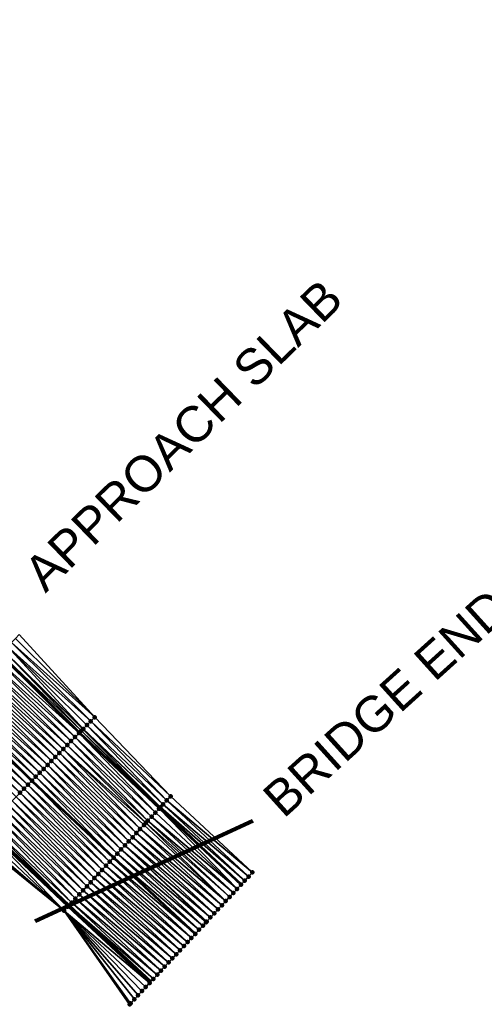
# Model space of a CAD drawing. Header units: feet. Extents: x 2010743 to 2022806, y 818705 to 837694.
# Tile 71 of 256: x 2015197 to 2015280, y 820584 to 820761. Entities that reach past the tile are written whole.
import ezdxf
from ezdxf.enums import TextEntityAlignment as Align

# ---------------------------------------------------------------- set-up
doc = ezdxf.new("R2010")
doc.units = ezdxf.units.FT
doc.header["$MEASUREMENT"] = 0
for name, color, linetype, lineweight in [('EP_Travel Lane', 172, 'Continuous', 53), ('Notes', 102, 'Continuous', 100), ('Road Shots', 141, 'Continuous', 100), ('STRIPING', 60, 'Continuous', 53)]:
    doc.layers.add(name, color=color, linetype=linetype, lineweight=lineweight)
doc.layers.add('I-77-MM17-21_NB-Surface-Border', color=7, linetype='Continuous')
doc.layers.add('I-77-MM17-21_NB-Surface-TIN', color=7, linetype='Continuous')
doc.styles.add('Style-Arial', font='arial.ttf')

msp = doc.modelspace()

# ---------------------------------------------------------------- linework, layer by layer
at = {"layer": 'EP_Travel Lane'}
for points in [[(2015080.7, 820760.62, 257.02), (2015094.64, 820746.28, 256.82), (2015108.59, 820732.05, 256.6), (2015122.71, 820717.89, 256.38), (2015136.83, 820703.72, 256.19), (2015150.9, 820689.54, 255.98), (2015164.98, 820675.34, 255.82), (2015179.06, 820661.23, 255.56), (2015193.26, 820647.15, 255.31), (2015207.46, 820633.07, 255.17), (2015221.81, 820619.59, 255.01), (2015236.45, 820605.95, 254.82)], [(2015077.52, 820729.52, 257.54), (2015091.62, 820715.2, 257.28), (2015105.73, 820701.03, 257.09), (2015119.85, 820686.87, 256.85), (2015133.99, 820672.68, 256.68), (2015148.11, 820658.52, 256.48), (2015162.32, 820644.32, 256.29), (2015176.54, 820630.25, 256.12), (2015190.75, 820616.18, 255.89), (2015205.61, 820602.19, 255.7), (2015220.25, 820588.56, 255.51)]]:
    msp.add_polyline3d(points, dxfattribs=at)
at = {"layer": 'I-77-MM17-21_NB-Surface-Border', "color": 3, "linetype": 'Continuous', "lineweight": -3}
msp.add_polyline3d([(2015196.7, 820650.63, 255.22), (2015210.21, 820635.85, 255.01), (2015223.79, 820621.71, 254.93), (2015238.43, 820608.08, 254.73), (2015237.74, 820607.35, 254.76), (2015237.06, 820606.61, 254.79), (2015236.45, 820605.95, 254.82), (2015236.38, 820605.88, 254.82), (2015235.7, 820605.15, 254.85), (2015235.02, 820604.42, 254.88), (2015234.34, 820603.69, 254.91), (2015233.66, 820602.96, 254.94), (2015232.97, 820602.22, 254.97), (2015232.29, 820601.49, 255), (2015231.61, 820600.76, 255.03), (2015230.93, 820600.03, 255.06), (2015230.25, 820599.3, 255.1), (2015230.14, 820599.18, 255.1), (2015229.57, 820598.56, 255.12), (2015228.88, 820597.83, 255.15), (2015228.2, 820597.1, 255.18), (2015227.52, 820596.37, 255.21), (2015226.84, 820595.64, 255.23), (2015226.16, 820594.91, 255.26), (2015225.48, 820594.17, 255.28), (2015224.8, 820593.44, 255.31), (2015224.11, 820592.71, 255.34), (2015223.43, 820591.98, 255.36), (2015222.75, 820591.25, 255.4), (2015222.07, 820590.52, 255.43), (2015221.39, 820589.78, 255.46), (2015220.71, 820589.05, 255.49), (2015220.25, 820588.56, 255.51), (2015220.02, 820588.32, 255.52), (2015219.34, 820587.59, 255.55), (2015218.66, 820586.86, 255.58), (2015217.98, 820586.12, 255.6), (2015217.3, 820585.39, 255.63), (2015216.62, 820584.66, 255.67), (2015216.46, 820584.49, 255.68), (2015204.72, 820601.23, 255.74), (2015188.72, 820614.13, 255.98)], dxfattribs=at)
at = {"layer": 'I-77-MM17-21_NB-Surface-TIN', "color": 128, "linetype": 'Continuous', "lineweight": -3}
for points in [[(2015210.21, 820635.85, 255.01), (2015196, 820649.92, 255.23), (2015195.3, 820649.21, 255.25)], [(2015210.21, 820635.85, 255.01), (2015196.7, 820650.63, 255.22), (2015196, 820649.92, 255.23)], [(2015208.14, 820633.75, 255.17), (2015194.59, 820648.5, 255.26), (2015193.89, 820647.79, 255.29)], [(2015209.51, 820635.14, 255.07), (2015195.3, 820649.21, 255.25), (2015194.59, 820648.5, 255.26)], [(2015208.14, 820633.75, 255.17), (2015208.8, 820634.43, 255.13), (2015194.59, 820648.5, 255.26)], [(2015208.8, 820634.43, 255.13), (2015209.51, 820635.14, 255.07), (2015194.59, 820648.5, 255.26)], [(2015209.51, 820635.14, 255.07), (2015210.21, 820635.85, 255.01), (2015195.3, 820649.21, 255.25)], [(2015207.4, 820633, 255.17), (2015193.19, 820647.08, 255.31), (2015192.48, 820646.37, 255.35)], [(2015193.19, 820647.08, 255.31), (2015207.46, 820633.07, 255.17), (2015193.26, 820647.15, 255.31)], [(2015207.4, 820633, 255.17), (2015207.46, 820633.07, 255.17), (2015193.19, 820647.08, 255.31)], [(2015193.35, 820647.24, 255.3), (2015193.26, 820647.15, 255.31), (2015207.46, 820633.07, 255.17)], [(2015207.83, 820633.44, 255.18), (2015193.89, 820647.79, 255.29), (2015193.35, 820647.24, 255.3)], [(2015207.83, 820633.44, 255.18), (2015193.35, 820647.24, 255.3), (2015207.46, 820633.07, 255.17)], [(2015207.83, 820633.44, 255.18), (2015208.1, 820633.72, 255.17), (2015193.89, 820647.79, 255.29)], [(2015208.1, 820633.72, 255.17), (2015208.14, 820633.75, 255.17), (2015193.89, 820647.79, 255.29)], [(2015205.29, 820630.87, 255.25), (2015191.08, 820644.94, 255.42), (2015190.37, 820644.23, 255.46)], [(2015205.99, 820631.58, 255.22), (2015191.78, 820645.66, 255.39), (2015191.08, 820644.94, 255.42)], [(2015205.29, 820630.87, 255.25), (2015205.99, 820631.58, 255.22), (2015191.08, 820644.94, 255.42)], [(2015206.69, 820632.29, 255.2), (2015192.48, 820646.37, 255.35), (2015191.78, 820645.66, 255.39)], [(2015205.99, 820631.58, 255.22), (2015206.69, 820632.29, 255.2), (2015191.78, 820645.66, 255.39)], [(2015206.69, 820632.29, 255.2), (2015207.4, 820633, 255.17), (2015192.48, 820646.37, 255.35)], [(2015203.88, 820629.45, 255.29), (2015189.67, 820643.52, 255.49), (2015188.97, 820642.81, 255.52)], [(2015204.58, 820630.16, 255.27), (2015190.37, 820644.23, 255.46), (2015189.67, 820643.52, 255.49)], [(2015203.88, 820629.45, 255.29), (2015204.58, 820630.16, 255.27), (2015189.67, 820643.52, 255.49)], [(2015204.58, 820630.16, 255.27), (2015205.29, 820630.87, 255.25), (2015190.37, 820644.23, 255.46)], [(2015201.77, 820627.32, 255.39), (2015187.56, 820641.39, 255.59), (2015186.86, 820640.68, 255.62)], [(2015202.47, 820628.03, 255.35), (2015188.26, 820642.1, 255.56), (2015187.56, 820641.39, 255.59)], [(2015201.77, 820627.32, 255.39), (2015202.47, 820628.03, 255.35), (2015187.56, 820641.39, 255.59)], [(2015203.18, 820628.74, 255.32), (2015188.97, 820642.81, 255.52), (2015188.26, 820642.1, 255.56)], [(2015202.47, 820628.03, 255.35), (2015203.18, 820628.74, 255.32), (2015188.26, 820642.1, 255.56)], [(2015203.18, 820628.74, 255.32), (2015203.88, 820629.45, 255.29), (2015188.97, 820642.81, 255.52)], [(2015200.36, 820625.9, 255.45), (2015186.15, 820639.97, 255.65), (2015185.45, 820639.26, 255.68)], [(2015201.07, 820626.61, 255.42), (2015186.86, 820640.68, 255.62), (2015186.15, 820639.97, 255.65)], [(2015200.36, 820625.9, 255.45), (2015201.07, 820626.61, 255.42), (2015186.15, 820639.97, 255.65)], [(2015201.07, 820626.61, 255.42), (2015201.77, 820627.32, 255.39), (2015186.86, 820640.68, 255.62)], [(2015198.25, 820623.76, 255.55), (2015184.04, 820637.84, 255.75), (2015183.34, 820637.13, 255.78)], [(2015184.04, 820637.84, 255.75), (2015198.96, 820624.48, 255.52), (2015184.75, 820638.55, 255.72)], [(2015198.25, 820623.76, 255.55), (2015198.96, 820624.48, 255.52), (2015184.04, 820637.84, 255.75)], [(2015199.66, 820625.19, 255.48), (2015185.45, 820639.26, 255.68), (2015184.75, 820638.55, 255.72)], [(2015199.66, 820625.19, 255.48), (2015184.75, 820638.55, 255.72), (2015198.96, 820624.48, 255.52)], [(2015199.66, 820625.19, 255.48), (2015200.36, 820625.9, 255.45), (2015185.45, 820639.26, 255.68)], [(2015196.85, 820622.34, 255.62), (2015182.64, 820636.42, 255.81), (2015181.93, 820635.7, 255.85)], [(2015197.55, 820623.05, 255.59), (2015183.34, 820637.13, 255.78), (2015182.64, 820636.42, 255.81)], [(2015196.85, 820622.34, 255.62), (2015197.55, 820623.05, 255.59), (2015182.64, 820636.42, 255.81)], [(2015197.55, 820623.05, 255.59), (2015198.25, 820623.76, 255.55), (2015183.34, 820637.13, 255.78)], [(2015223.79, 820621.71, 254.93), (2015210.21, 820635.85, 255.01), (2015209.51, 820635.14, 255.07)], [(2015196.14, 820621.63, 255.65), (2015196.85, 820622.34, 255.62), (2015181.93, 820635.7, 255.85)], [(2015222.43, 820620.25, 255), (2015208.8, 820634.43, 255.13), (2015208.14, 820633.75, 255.17)], [(2015223.11, 820620.98, 254.97), (2015209.51, 820635.14, 255.07), (2015208.8, 820634.43, 255.13)], [(2015222.43, 820620.25, 255), (2015223.11, 820620.98, 254.97), (2015208.8, 820634.43, 255.13)], [(2015223.11, 820620.98, 254.97), (2015223.79, 820621.71, 254.93), (2015209.51, 820635.14, 255.07)], [(2015220.38, 820618.05, 255.02), (2015206.69, 820632.29, 255.2), (2015205.99, 820631.58, 255.22)], [(2015221.07, 820618.78, 255.01), (2015207.4, 820633, 255.17), (2015206.69, 820632.29, 255.2)], [(2015220.38, 820618.05, 255.02), (2015221.07, 820618.78, 255.01), (2015206.69, 820632.29, 255.2)], [(2015221.73, 820619.5, 255.01), (2015207.46, 820633.07, 255.17), (2015207.4, 820633, 255.17)], [(2015221.07, 820618.78, 255.01), (2015221.73, 820619.5, 255.01), (2015207.4, 820633, 255.17)], [(2015207.83, 820633.44, 255.18), (2015207.46, 820633.07, 255.17), (2015221.81, 820619.59, 255.01)], [(2015221.75, 820619.52, 255.01), (2015221.81, 820619.59, 255.01), (2015207.46, 820633.07, 255.17)], [(2015221.73, 820619.5, 255.01), (2015221.75, 820619.52, 255.01), (2015207.46, 820633.07, 255.17)], [(2015221.97, 820619.75, 255.02), (2015208.1, 820633.72, 255.17), (2015207.83, 820633.44, 255.18)], [(2015221.97, 820619.75, 255.02), (2015207.83, 820633.44, 255.18), (2015221.81, 820619.59, 255.01)], [(2015222.43, 820620.25, 255), (2015208.14, 820633.75, 255.17), (2015208.1, 820633.72, 255.17)], [(2015221.97, 820619.75, 255.02), (2015222.43, 820620.25, 255), (2015208.1, 820633.72, 255.17)], [(2015219.37, 820616.96, 255.05), (2015205.29, 820630.87, 255.25), (2015204.58, 820630.16, 255.27)], [(2015219.7, 820617.32, 255.04), (2015205.99, 820631.58, 255.22), (2015205.29, 820630.87, 255.25)], [(2015219.37, 820616.96, 255.05), (2015219.7, 820617.32, 255.04), (2015205.29, 820630.87, 255.25)], [(2015219.7, 820617.32, 255.04), (2015220.38, 820618.05, 255.02), (2015205.99, 820631.58, 255.22)], [(2015217.66, 820615.12, 255.15), (2015203.88, 820629.45, 255.29), (2015203.18, 820628.74, 255.32)], [(2015218.34, 820615.86, 255.11), (2015204.58, 820630.16, 255.27), (2015203.88, 820629.45, 255.29)], [(2015217.66, 820615.12, 255.15), (2015218.34, 820615.86, 255.11), (2015203.88, 820629.45, 255.29)], [(2015218.34, 820615.86, 255.11), (2015219.02, 820616.59, 255.07), (2015204.58, 820630.16, 255.27)], [(2015219.02, 820616.59, 255.07), (2015219.37, 820616.96, 255.05), (2015204.58, 820630.16, 255.27)], [(2015215.61, 820612.93, 255.25), (2015201.77, 820627.32, 255.39), (2015201.07, 820626.61, 255.42)], [(2015216.3, 820613.66, 255.22), (2015202.47, 820628.03, 255.35), (2015201.77, 820627.32, 255.39)], [(2015215.61, 820612.93, 255.25), (2015216.3, 820613.66, 255.22), (2015201.77, 820627.32, 255.39)], [(2015216.98, 820614.39, 255.18), (2015203.18, 820628.74, 255.32), (2015202.47, 820628.03, 255.35)], [(2015216.3, 820613.66, 255.22), (2015216.98, 820614.39, 255.18), (2015202.47, 820628.03, 255.35)], [(2015216.98, 820614.39, 255.18), (2015217.66, 820615.12, 255.15), (2015203.18, 820628.74, 255.32)], [(2015214.25, 820611.47, 255.33), (2015200.36, 820625.9, 255.45), (2015199.66, 820625.19, 255.48)], [(2015214.93, 820612.2, 255.29), (2015201.07, 820626.61, 255.42), (2015200.36, 820625.9, 255.45)], [(2015214.25, 820611.47, 255.33), (2015214.93, 820612.2, 255.29), (2015200.36, 820625.9, 255.45)], [(2015214.93, 820612.2, 255.29), (2015215.61, 820612.93, 255.25), (2015201.07, 820626.61, 255.42)], [(2015212.21, 820609.27, 255.42), (2015198.25, 820623.76, 255.55), (2015197.55, 820623.05, 255.59)], [(2015212.89, 820610, 255.39), (2015198.96, 820624.48, 255.52), (2015198.25, 820623.76, 255.55)], [(2015212.21, 820609.27, 255.42), (2015212.89, 820610, 255.39), (2015198.25, 820623.76, 255.55)], [(2015199.66, 820625.19, 255.48), (2015198.96, 820624.48, 255.52), (2015213.57, 820610.73, 255.36)], [(2015212.89, 820610, 255.39), (2015213.57, 820610.73, 255.36), (2015198.96, 820624.48, 255.52)], [(2015214.25, 820611.47, 255.33), (2015199.66, 820625.19, 255.48), (2015213.57, 820610.73, 255.36)], [(2015210.84, 820607.81, 255.48), (2015196.85, 820622.34, 255.62), (2015196.14, 820621.63, 255.65)], [(2015211.53, 820608.54, 255.45), (2015197.55, 820623.05, 255.59), (2015196.85, 820622.34, 255.62)], [(2015210.84, 820607.81, 255.48), (2015211.53, 820608.54, 255.45), (2015196.85, 820622.34, 255.62)], [(2015211.53, 820608.54, 255.45), (2015212.21, 820609.27, 255.42), (2015197.55, 820623.05, 255.59)], [(2015208.8, 820605.61, 255.57), (2015194.74, 820620.21, 255.71), (2015194.03, 820619.5, 255.74)], [(2015209.48, 820606.34, 255.54), (2015195.44, 820620.92, 255.68), (2015194.74, 820620.21, 255.71)], [(2015208.8, 820605.61, 255.57), (2015209.48, 820606.34, 255.54), (2015194.74, 820620.21, 255.71)], [(2015210.16, 820607.07, 255.51), (2015196.14, 820621.63, 255.65), (2015195.44, 820620.92, 255.68)], [(2015209.48, 820606.34, 255.54), (2015210.16, 820607.07, 255.51), (2015195.44, 820620.92, 255.68)], [(2015210.16, 820607.07, 255.51), (2015210.84, 820607.81, 255.48), (2015196.14, 820621.63, 255.65)], [(2015237.06, 820606.61, 254.79), (2015222.43, 820620.25, 255), (2015221.97, 820619.75, 255.02)], [(2015237.74, 820607.35, 254.76), (2015223.11, 820620.98, 254.97), (2015222.43, 820620.25, 255)], [(2015237.06, 820606.61, 254.79), (2015237.74, 820607.35, 254.76), (2015222.43, 820620.25, 255)], [(2015238.43, 820608.08, 254.73), (2015223.79, 820621.71, 254.93), (2015223.11, 820620.98, 254.97)], [(2015237.74, 820607.35, 254.76), (2015238.43, 820608.08, 254.73), (2015223.11, 820620.98, 254.97)], [(2015207.44, 820604.15, 255.62), (2015193.33, 820618.79, 255.77), (2015192.63, 820618.08, 255.81)], [(2015208.12, 820604.88, 255.59), (2015194.03, 820619.5, 255.74), (2015193.33, 820618.79, 255.77)], [(2015207.44, 820604.15, 255.62), (2015208.12, 820604.88, 255.59), (2015193.33, 820618.79, 255.77)], [(2015208.12, 820604.88, 255.59), (2015208.8, 820605.61, 255.57), (2015194.03, 820619.5, 255.74)], [(2015235.7, 820605.15, 254.85), (2015221.07, 820618.78, 255.01), (2015220.38, 820618.05, 255.02)], [(2015235.7, 820605.15, 254.85), (2015221.73, 820619.5, 255.01), (2015221.07, 820618.78, 255.01)], [(2015236.38, 820605.88, 254.82), (2015221.75, 820619.52, 255.01), (2015221.73, 820619.5, 255.01)], [(2015235.7, 820605.15, 254.85), (2015236.38, 820605.88, 254.82), (2015221.73, 820619.5, 255.01)], [(2015236.38, 820605.88, 254.82), (2015221.81, 820619.59, 255.01), (2015221.75, 820619.52, 255.01)], [(2015221.97, 820619.75, 255.02), (2015221.81, 820619.59, 255.01), (2015236.45, 820605.95, 254.82)], [(2015236.38, 820605.88, 254.82), (2015236.45, 820605.95, 254.82), (2015221.81, 820619.59, 255.01)], [(2015237.06, 820606.61, 254.79), (2015221.97, 820619.75, 255.02), (2015236.45, 820605.95, 254.82)], [(2015191.22, 820616.66, 255.88), (2015190.75, 820616.18, 255.89), (2015205.61, 820602.19, 255.7)], [(2015206.07, 820602.68, 255.67), (2015191.92, 820617.37, 255.85), (2015191.22, 820616.66, 255.88)], [(2015206.07, 820602.68, 255.67), (2015191.22, 820616.66, 255.88), (2015205.61, 820602.19, 255.7)], [(2015206.75, 820603.42, 255.65), (2015192.63, 820618.08, 255.81), (2015191.92, 820617.37, 255.85)], [(2015206.07, 820602.68, 255.67), (2015206.75, 820603.42, 255.65), (2015191.92, 820617.37, 255.85)], [(2015206.75, 820603.42, 255.65), (2015207.44, 820604.15, 255.62), (2015192.63, 820618.08, 255.81)], [(2015233.66, 820602.96, 254.94), (2015219.02, 820616.59, 255.07), (2015218.34, 820615.86, 255.11)], [(2015233.66, 820602.96, 254.94), (2015219.37, 820616.96, 255.05), (2015219.02, 820616.59, 255.07)], [(2015234.34, 820603.69, 254.91), (2015219.7, 820617.32, 255.04), (2015219.37, 820616.96, 255.05)], [(2015233.66, 820602.96, 254.94), (2015234.34, 820603.69, 254.91), (2015219.37, 820616.96, 255.05)], [(2015235.02, 820604.42, 254.88), (2015220.38, 820618.05, 255.02), (2015219.7, 820617.32, 255.04)], [(2015234.34, 820603.69, 254.91), (2015235.02, 820604.42, 254.88), (2015219.7, 820617.32, 255.04)], [(2015235.02, 820604.42, 254.88), (2015235.7, 820605.15, 254.85), (2015220.38, 820618.05, 255.02)], [(2015204.72, 820601.23, 255.74), (2015189.81, 820615.24, 255.93), (2015189.11, 820614.52, 255.96)], [(2015204.72, 820601.23, 255.74), (2015190.52, 820615.95, 255.89), (2015189.81, 820615.24, 255.93)], [(2015205.39, 820601.95, 255.71), (2015190.75, 820616.18, 255.89), (2015190.52, 820615.95, 255.89)], [(2015204.72, 820601.23, 255.74), (2015205.39, 820601.95, 255.71), (2015190.52, 820615.95, 255.89)], [(2015205.39, 820601.95, 255.71), (2015205.61, 820602.19, 255.7), (2015190.75, 820616.18, 255.89)], [(2015232.29, 820601.49, 255), (2015217.66, 820615.12, 255.15), (2015216.98, 820614.39, 255.18)], [(2015232.97, 820602.22, 254.97), (2015218.34, 820615.86, 255.11), (2015217.66, 820615.12, 255.15)], [(2015232.29, 820601.49, 255), (2015232.97, 820602.22, 254.97), (2015217.66, 820615.12, 255.15)], [(2015232.97, 820602.22, 254.97), (2015233.66, 820602.96, 254.94), (2015218.34, 820615.86, 255.11)], [(2015204.72, 820601.23, 255.74), (2015189.11, 820614.52, 255.96), (2015188.72, 820614.13, 255.98)], [(2015230.14, 820599.18, 255.1), (2015215.61, 820612.93, 255.25), (2015214.93, 820612.2, 255.29)], [(2015230.93, 820600.03, 255.06), (2015216.3, 820613.66, 255.22), (2015215.61, 820612.93, 255.25)], [(2015230.14, 820599.18, 255.1), (2015230.25, 820599.3, 255.1), (2015215.61, 820612.93, 255.25)], [(2015230.25, 820599.3, 255.1), (2015230.93, 820600.03, 255.06), (2015215.61, 820612.93, 255.25)], [(2015231.61, 820600.76, 255.03), (2015216.98, 820614.39, 255.18), (2015216.3, 820613.66, 255.22)], [(2015230.93, 820600.03, 255.06), (2015231.61, 820600.76, 255.03), (2015216.3, 820613.66, 255.22)], [(2015231.61, 820600.76, 255.03), (2015232.29, 820601.49, 255), (2015216.98, 820614.39, 255.18)], [(2015228.88, 820597.83, 255.15), (2015214.25, 820611.47, 255.33), (2015213.57, 820610.73, 255.36)], [(2015229.57, 820598.56, 255.12), (2015214.93, 820612.2, 255.29), (2015214.25, 820611.47, 255.33)], [(2015228.88, 820597.83, 255.15), (2015229.57, 820598.56, 255.12), (2015214.25, 820611.47, 255.33)], [(2015229.57, 820598.56, 255.12), (2015230.14, 820599.18, 255.1), (2015214.93, 820612.2, 255.29)], [(2015227.52, 820596.37, 255.21), (2015212.89, 820610, 255.39), (2015212.21, 820609.27, 255.42)], [(2015212.89, 820610, 255.39), (2015228.2, 820597.1, 255.18), (2015213.57, 820610.73, 255.36)], [(2015227.52, 820596.37, 255.21), (2015228.2, 820597.1, 255.18), (2015212.89, 820610, 255.39)], [(2015228.88, 820597.83, 255.15), (2015213.57, 820610.73, 255.36), (2015228.2, 820597.1, 255.18)], [(2015225.48, 820594.17, 255.28), (2015210.84, 820607.81, 255.48), (2015210.16, 820607.07, 255.51)], [(2015226.16, 820594.91, 255.26), (2015211.53, 820608.54, 255.45), (2015210.84, 820607.81, 255.48)], [(2015225.48, 820594.17, 255.28), (2015226.16, 820594.91, 255.26), (2015210.84, 820607.81, 255.48)], [(2015226.84, 820595.64, 255.23), (2015212.21, 820609.27, 255.42), (2015211.53, 820608.54, 255.45)], [(2015226.16, 820594.91, 255.26), (2015226.84, 820595.64, 255.23), (2015211.53, 820608.54, 255.45)], [(2015226.84, 820595.64, 255.23), (2015227.52, 820596.37, 255.21), (2015212.21, 820609.27, 255.42)], [(2015224.11, 820592.71, 255.34), (2015209.48, 820606.34, 255.54), (2015208.8, 820605.61, 255.57)], [(2015224.8, 820593.44, 255.31), (2015210.16, 820607.07, 255.51), (2015209.48, 820606.34, 255.54)], [(2015224.11, 820592.71, 255.34), (2015224.8, 820593.44, 255.31), (2015209.48, 820606.34, 255.54)], [(2015224.8, 820593.44, 255.31), (2015225.48, 820594.17, 255.28), (2015210.16, 820607.07, 255.51)], [(2015222.07, 820590.52, 255.43), (2015207.44, 820604.15, 255.62), (2015206.75, 820603.42, 255.65)], [(2015222.75, 820591.25, 255.4), (2015208.12, 820604.88, 255.59), (2015207.44, 820604.15, 255.62)], [(2015222.07, 820590.52, 255.43), (2015222.75, 820591.25, 255.4), (2015207.44, 820604.15, 255.62)], [(2015223.43, 820591.98, 255.36), (2015208.8, 820605.61, 255.57), (2015208.12, 820604.88, 255.59)], [(2015222.75, 820591.25, 255.4), (2015223.43, 820591.98, 255.36), (2015208.12, 820604.88, 255.59)], [(2015223.43, 820591.98, 255.36), (2015224.11, 820592.71, 255.34), (2015208.8, 820605.61, 255.57)], [(2015220.71, 820589.05, 255.49), (2015206.07, 820602.68, 255.67), (2015205.61, 820602.19, 255.7)], [(2015221.39, 820589.78, 255.46), (2015206.75, 820603.42, 255.65), (2015206.07, 820602.68, 255.67)], [(2015220.71, 820589.05, 255.49), (2015221.39, 820589.78, 255.46), (2015206.07, 820602.68, 255.67)], [(2015221.39, 820589.78, 255.46), (2015222.07, 820590.52, 255.43), (2015206.75, 820603.42, 255.65)], [(2015220.02, 820588.32, 255.52), (2015205.39, 820601.95, 255.71), (2015204.72, 820601.23, 255.74)], [(2015216.62, 820584.66, 255.67), (2015204.72, 820601.23, 255.74), (2015216.46, 820584.49, 255.68)], [(2015216.62, 820584.66, 255.67), (2015217.3, 820585.39, 255.63), (2015204.72, 820601.23, 255.74)], [(2015217.3, 820585.39, 255.63), (2015217.98, 820586.12, 255.6), (2015204.72, 820601.23, 255.74)], [(2015217.98, 820586.12, 255.6), (2015218.66, 820586.86, 255.58), (2015204.72, 820601.23, 255.74)], [(2015218.66, 820586.86, 255.58), (2015219.34, 820587.59, 255.55), (2015204.72, 820601.23, 255.74)], [(2015219.34, 820587.59, 255.55), (2015220.02, 820588.32, 255.52), (2015204.72, 820601.23, 255.74)], [(2015205.39, 820601.95, 255.71), (2015220.25, 820588.56, 255.51), (2015205.61, 820602.19, 255.7)], [(2015220.02, 820588.32, 255.52), (2015220.25, 820588.56, 255.51), (2015205.39, 820601.95, 255.71)], [(2015220.71, 820589.05, 255.49), (2015205.61, 820602.19, 255.7), (2015220.25, 820588.56, 255.51)]]:
    msp.add_3dface(points, dxfattribs=at)
at = {"layer": 'Notes'}
msp.add_line((2015238.53, 820617.29), (2015199.53, 820599.38), dxfattribs=at)
at = {"layer": 'Road Shots', "lineweight": 100}
for p in [(2015210.21, 820635.85, 255.01), (2015208.8, 820634.43, 255.13), (2015209.51, 820635.14, 255.07), (2015206.69, 820632.29, 255.2), (2015207.4, 820633, 255.17), (2015207.83, 820633.44, 255.18), (2015208.1, 820633.72, 255.17), (2015208.14, 820633.75, 255.17), (2015205.29, 820630.87, 255.25), (2015205.99, 820631.58, 255.22), (2015203.88, 820629.45, 255.29), (2015204.58, 820630.16, 255.27), (2015201.77, 820627.32, 255.39), (2015202.47, 820628.03, 255.35), (2015203.18, 820628.74, 255.32), (2015200.36, 820625.9, 255.45), (2015201.07, 820626.61, 255.42), (2015198.25, 820623.76, 255.55), (2015198.96, 820624.48, 255.52), (2015199.66, 820625.19, 255.48), (2015196.85, 820622.34, 255.62), (2015197.55, 820623.05, 255.59), (2015222.43, 820620.25, 255), (2015223.11, 820620.98, 254.97), (2015223.79, 820621.71, 254.93), (2015221.07, 820618.78, 255.01), (2015221.73, 820619.5, 255.01), (2015221.75, 820619.52, 255.01), (2015221.97, 820619.75, 255.02), (2015219.02, 820616.59, 255.07), (2015219.37, 820616.96, 255.05), (2015219.7, 820617.32, 255.04), (2015220.38, 820618.05, 255.02), (2015217.66, 820615.12, 255.15), (2015218.34, 820615.86, 255.11), (2015215.61, 820612.93, 255.25), (2015216.3, 820613.66, 255.22), (2015216.98, 820614.39, 255.18), (2015214.25, 820611.47, 255.33), (2015214.93, 820612.2, 255.29), (2015212.89, 820610, 255.39), (2015213.57, 820610.73, 255.36), (2015210.84, 820607.81, 255.48), (2015211.53, 820608.54, 255.45), (2015212.21, 820609.27, 255.42), (2015238.43, 820608.08, 254.73), (2015209.48, 820606.34, 255.54), (2015210.16, 820607.07, 255.51), (2015236.38, 820605.88, 254.82), (2015237.06, 820606.61, 254.79), (2015237.74, 820607.35, 254.76), (2015207.44, 820604.15, 255.62), (2015208.12, 820604.88, 255.59), (2015208.8, 820605.61, 255.57), (2015235.02, 820604.42, 254.88), (2015235.7, 820605.15, 254.85), (2015206.07, 820602.68, 255.67), (2015206.75, 820603.42, 255.65), (2015233.66, 820602.96, 254.94), (2015234.34, 820603.69, 254.91), (2015204.72, 820601.23, 255.74), (2015205.39, 820601.95, 255.71), (2015231.61, 820600.76, 255.03), (2015232.29, 820601.49, 255), (2015232.97, 820602.22, 254.97), (2015230.14, 820599.18, 255.1), (2015230.25, 820599.3, 255.1), (2015230.93, 820600.03, 255.06), (2015228.2, 820597.1, 255.18), (2015228.88, 820597.83, 255.15), (2015229.57, 820598.56, 255.12), (2015226.84, 820595.64, 255.23), (2015227.52, 820596.37, 255.21), (2015225.48, 820594.17, 255.28), (2015226.16, 820594.91, 255.26), (2015223.43, 820591.98, 255.36), (2015224.11, 820592.71, 255.34), (2015224.8, 820593.44, 255.31), (2015222.07, 820590.52, 255.43), (2015222.75, 820591.25, 255.4), (2015220.02, 820588.32, 255.52), (2015220.71, 820589.05, 255.49), (2015221.39, 820589.78, 255.46), (2015218.66, 820586.86, 255.58), (2015219.34, 820587.59, 255.55), (2015217.3, 820585.39, 255.63), (2015217.98, 820586.12, 255.6), (2015216.46, 820584.49, 255.68), (2015216.62, 820584.66, 255.67)]:
    msp.add_point(p, dxfattribs=at)
at = {"layer": 'STRIPING'}
msp.add_polyline3d([(2015085.95, 820737.77, 257.18), (2015099.97, 820723.5, 256.94), (2015114.06, 820709.3, 256.72), (2015128.14, 820695.1, 256.5), (2015142.26, 820680.93, 256.31), (2015156.38, 820666.76, 256.15), (2015170.54, 820652.62, 255.94), (2015184.75, 820638.55, 255.72), (2015198.96, 820624.48, 255.52), (2015213.57, 820610.73, 255.36), (2015228.2, 820597.1, 255.18)], dxfattribs=at)

# ---------------------------------------------------------------- texts
at = {"layer": 'Notes', "style": 'Style-Arial'}
for s, rotation, p in [('APPROACH SLAB', 44.1938, (2015196.97, 820662.49)), ('BRIDGE END', 42.1037, (2015239.76, 820622.3))]:
    msp.add_text(s, height=6.344, rotation=rotation, dxfattribs=at).set_placement(p, align=Align.TOP_LEFT)

doc.saveas('drawing.dxf')
